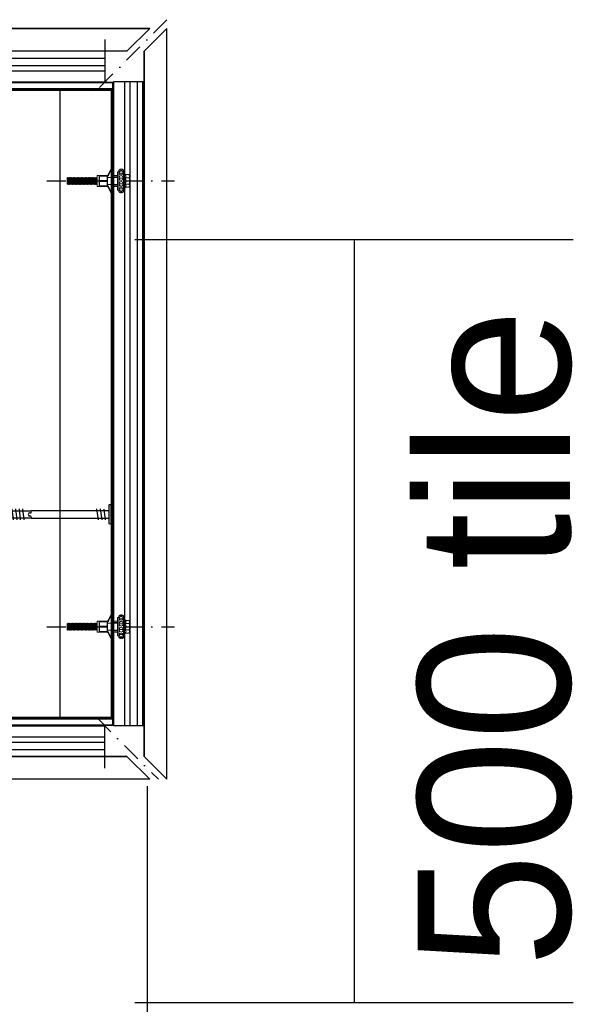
# Model space of a CAD drawing. Header units: millimetres. Extents: x -312551 to 250764, y -35891 to 59426.
# Tile 62 of 256: x -235241 to -234878, y 5709 to 6354. Entities that reach past the tile are written whole.
import ezdxf

# ---------------------------------------------------------------- set-up
doc = ezdxf.new("R2010")
doc.units = ezdxf.units.MM
doc.header["$LTSCALE"] = 2.5
doc.linetypes.add('DASHDOT', pattern=[1, 0.5, -0.25, 0, -0.25])
doc.linetypes.add('HIDDEN', pattern=[0.375, 0.25, -0.125])
doc.layers.add('A419100ND1', color=7, linetype='Continuous')
doc.layers.add('Rails', color=1, linetype='Continuous')
doc.linetypes.add('BATTING', pattern='A,0.0001,-0.1,[134,ltypeshp.shx,S=0.1,R=0,X=-0.1,Y=0],-0.2,[134,ltypeshp.shx,S=0.1,R=180,X=0.1,Y=0],-0.1', length=0.4001)

# ---------------------------------------------------------------- blocks, each defined once
blk = doc.blocks.new('KP Tile fastener')
at = {"layer": 'Rails', "color": 7, "linetype": 'Continuous', "lineweight": 0}
for p, q in [((-3.59, 7.37), (-3.87, 7.02)), ((-3.87, 0), (-3.87, 7.02)), ((-3.5, 7.37), (-3.73, 7.02)), ((-3.73, 7.02), (-1.04, 7.02)), ((-3.24, 7.64), (-3.59, 7.37)), ((-3.18, 7.63), (-3.5, 7.37)), ((-2.9, 6.49), (-3.34, 6.17)), ((-2.83, 7.81), (-3.24, 7.64)), ((-2.8, 7.8), (-3.18, 7.63)), ((-2.39, 6.6), (-2.9, 6.49)), ((-2.39, 7.87), (-2.83, 7.81)), ((-2.39, 7.86), (-2.8, 7.8)), ((-1.94, 7.82), (-2.39, 7.87)), ((-1.97, 7.8), (-2.39, 7.86)), ((-1.87, 6.49), (-2.39, 6.6)), ((-1.59, 7.63), (-1.97, 7.8)), ((-1.53, 7.65), (-1.94, 7.82)), ((-1.43, 6.17), (-1.87, 6.49)), ((-1.27, 7.37), (-1.59, 7.63)), ((-1.18, 7.38), (-1.53, 7.65)), ((-1.04, 7.02), (-1.27, 7.37)), ((-0.9, 7.02), (-1.18, 7.38)), ((-0.9, 0), (-0.9, 7.02)), ((2.63, 3.85), (2.63, 8.3)), ((3.13, 3.04), (3.13, 8.33)), ((5.95, 3.6), (3.61, 8.44)), ((6.37, 3.87), (4.05, 8.63)), ((-7.87, 3.5), (-7.92, 3.12)), ((-7.92, 0), (-7.92, 3.12)), ((-7.92, 3.12), (-7.87, 2.73)), ((-7.9, 0.43), (-7.92, 0)), ((-7.9, 0.43), (-7.92, 0)), ((-7.9, -0.43), (-7.92, 0)), ((-7.9, -0.43), (-7.92, 0)), ((-7.84, 0.86), (-7.9, 0.43)), ((-7.71, 3.86), (-7.87, 3.5)), ((-7.87, 2.73), (-7.71, 2.38)), ((-7.75, 1.28), (-7.84, 0.86)), ((-7.62, 1.69), (-7.75, 1.28)), ((-7.47, 4.16), (-7.71, 3.86)), ((-7.71, 2.38), (-7.47, 2.08)), ((-7.47, 2.08), (-7.62, 1.69)), ((-7.47, 4.16), (-5.19, 4.16)), ((-7.47, 2.08), (-5.19, 2.08)), ((-5.53, 3.49), (-5.58, 3.12)), ((-5.58, 3.12), (-5.53, 2.74)), ((-5.56, 0.42), (-5.58, 0)), ((-5.56, 0.42), (-5.58, 0)), ((-5.56, -0.42), (-5.58, 0)), ((-5.56, -0.42), (-5.58, 0)), ((-5.52, 0.85), (-5.56, 0.42)), ((-5.4, 3.85), (-5.53, 3.49)), ((-5.53, 2.74), (-5.4, 2.39)), ((-5.44, 1.28), (-5.52, 0.85)), ((-5.33, 1.69), (-5.44, 1.28)), ((-5.19, 4.15), (-5.4, 3.85)), ((-5.4, 2.39), (-5.19, 2.08)), ((-5.2, 2.08), (-5.33, 1.69)), ((-5.19, 4.16), (-4.68, 5.04)), ((-4.68, 0), (-4.68, 5.04)), ((-4.68, 5.04), (-4.05, 5.04)), ((-4.68, 0), (-4.68, -5.04)), ((-4.05, 0), (-4.05, 5.04)), ((-4.05, 2.09), (-3.87, 2.09)), ((-4.05, 0), (-4.05, -5.04)), ((-3.63, 5.7), (-3.73, 5.14)), ((-3.73, 5.14), (-1.04, 5.14)), ((-3.73, 5.14), (-3.63, 4.82)), ((-3.63, 2.53), (-3.73, 1.88)), ((-3.73, 1.88), (-1.04, 1.88)), ((-3.73, 1.88), (-3.63, 1.32)), ((-3.34, 6.17), (-3.63, 5.7)), ((-3.63, 4.82), (-3.34, 4.54)), ((-3.34, 3.07), (-3.63, 2.53)), ((-3.63, 1.32), (-3.34, 0.85)), ((-3.34, 4.54), (-2.39, 4.3)), ((-2.9, 3.44), (-3.34, 3.07)), ((-3.34, 0.85), (-2.9, 0.53)), ((-2.39, 3.57), (-2.9, 3.44)), ((-2.9, 0.53), (-2.39, 0.42)), ((-2.9, 0.53), (-2.39, 0.42)), ((-2.39, 4.3), (-1.43, 4.54)), ((-1.87, 3.44), (-2.39, 3.57)), ((-2.39, 0.42), (-1.87, 0.53)), ((-2.39, 0.42), (-1.87, 0.53)), ((-1.43, 3.07), (-1.87, 3.44)), ((-1.87, 0.53), (-1.43, 0.85)), ((-1.14, 5.7), (-1.43, 6.17)), ((-1.43, 4.54), (-1.14, 4.82)), ((-1.14, 2.53), (-1.43, 3.07)), ((-1.43, 0.85), (-1.14, 1.32)), ((-1.04, 5.14), (-1.14, 5.7)), ((-1.14, 4.82), (-1.04, 5.14)), ((-1.04, 1.88), (-1.14, 2.53)), ((-1.14, 1.32), (-1.04, 1.88)), ((-0.9, 6.03), (0, 6.03)), ((0, 0), (0, 6.03)), ((0, 0), (0, 6.03)), ((0, 3.6), (2.38, 3.6)), ((0, 0), (0, -6.03)), ((0, 0), (0, -6.03)), ((0.43, 2.28), (0.43, 2.79)), ((0.43, 2.79), (2.88, 2.79)), ((0.43, 2.28), (6.6, 2.28)), ((2.63, 2.28), (2.63, -2.28)), ((6.6, 0.36), (6.6, 3.69)), ((6.6, 3.51), (12, 3.51)), ((6.6, 3.33), (12, 3.33)), ((6.6, 3.33), (6.87, 3.2)), ((6.6, 0.36), (12, 0.36)), ((6.6, 0.36), (6.6, -3.69)), ((6.87, 0.36), (6.87, 3.2)), ((6.87, 3.2), (11.73, 3.2)), ((6.95, 3.6), (12, 3.6)), ((11.73, 3.2), (12, 3.33)), ((11.73, 0.36), (11.73, 3.2)), ((12, 0.36), (12, 3.6)), ((12, 3.6), (13.35, 3.6)), ((13.35, 0), (13.35, 3.6)), ((13.35, 2.2), (13.38, 2.25)), ((13.35, 0), (13.35, -3.6)), ((13.38, 2.25), (13.74, -2.25)), ((13.38, 2.25), (13.53, 2.25)), ((13.53, 2.25), (13.89, -2.25)), ((13.53, 2.25), (13.77, 1.84)), ((13.77, 1.84), (13.78, 1.82)), ((13.78, 1.82), (13.8, 1.81)), ((13.8, 1.81), (13.81, 1.81)), ((13.81, 1.81), (13.83, 1.81)), ((13.82, 1.81), (14.17, -1.81)), ((13.83, 1.81), (13.85, 1.82)), ((13.85, 1.82), (13.86, 1.84)), ((13.86, 1.84), (14.1, 2.25)), ((14.1, 2.25), (14.46, -2.25)), ((14.1, 2.25), (14.25, 2.25)), ((14.25, 2.25), (14.61, -2.25)), ((14.25, 2.25), (14.49, 1.84)), ((14.49, 1.84), (14.5, 1.82)), ((14.5, 1.82), (14.52, 1.81)), ((14.52, 1.81), (14.53, 1.81)), ((14.53, 1.81), (14.55, 1.81)), ((14.54, 1.81), (14.89, -1.81)), ((14.55, 1.81), (14.57, 1.82)), ((14.57, 1.82), (14.58, 1.84)), ((14.58, 1.84), (14.82, 2.25)), ((14.82, 2.25), (15.18, -2.25)), ((14.82, 2.25), (14.97, 2.25)), ((14.97, 2.25), (15.33, -2.25)), ((14.97, 2.25), (15.21, 1.84)), ((15.21, 1.84), (15.22, 1.82)), ((15.22, 1.82), (15.24, 1.81)), ((15.24, 1.81), (15.25, 1.81)), ((15.25, 1.81), (15.27, 1.81)), ((15.26, 1.81), (15.61, -1.81)), ((15.27, 1.81), (15.29, 1.82)), ((15.29, 1.82), (15.3, 1.84)), ((15.3, 1.84), (15.54, 2.25)), ((15.54, 2.25), (15.9, -2.25)), ((15.54, 2.25), (15.69, 2.25)), ((15.69, 2.25), (16.05, -2.25)), ((15.69, 2.25), (15.93, 1.84)), ((15.93, 1.84), (15.94, 1.82)), ((15.94, 1.82), (15.96, 1.81)), ((15.96, 1.81), (15.97, 1.81)), ((15.97, 1.81), (15.99, 1.81)), ((15.98, 1.81), (16.33, -1.81)), ((15.99, 1.81), (16.01, 1.82)), ((16.01, 1.82), (16.02, 1.84)), ((16.02, 1.84), (16.26, 2.25)), ((16.26, 2.25), (16.62, -2.25)), ((16.26, 2.25), (16.41, 2.25)), ((16.41, 2.25), (16.77, -2.25)), ((16.41, 2.25), (16.65, 1.84)), ((16.65, 1.84), (16.66, 1.82)), ((16.66, 1.82), (16.68, 1.81)), ((16.68, 1.81), (16.69, 1.81)), ((16.69, 1.81), (16.71, 1.81)), ((16.7, 1.81), (17.05, -1.81)), ((16.71, 1.81), (16.73, 1.82)), ((16.73, 1.82), (16.74, 1.84)), ((16.74, 1.84), (16.98, 2.25)), ((16.98, 2.25), (17.34, -2.25)), ((16.98, 2.25), (17.13, 2.25)), ((17.13, 2.25), (17.49, -2.25)), ((17.13, 2.25), (17.37, 1.84)), ((17.37, 1.84), (17.38, 1.82)), ((17.38, 1.82), (17.4, 1.81)), ((17.4, 1.81), (17.41, 1.81)), ((17.41, 1.81), (17.43, 1.81)), ((17.42, 1.81), (17.77, -1.81)), ((17.43, 1.81), (17.45, 1.82)), ((17.45, 1.82), (17.46, 1.84)), ((17.46, 1.84), (17.7, 2.25)), ((17.7, 2.25), (18.06, -2.25)), ((17.7, 2.25), (17.85, 2.25)), ((17.85, 2.25), (18.21, -2.25)), ((17.85, 2.25), (18.09, 1.84)), ((18.09, 1.84), (18.1, 1.82)), ((18.1, 1.82), (18.12, 1.81)), ((18.12, 1.81), (18.13, 1.81)), ((18.13, 1.81), (18.15, 1.81)), ((18.14, 1.81), (18.49, -1.81)), ((18.15, 1.81), (18.17, 1.82)), ((18.17, 1.82), (18.18, 1.84)), ((18.18, 1.84), (18.42, 2.25)), ((18.42, 2.25), (18.78, -2.25)), ((18.42, 2.25), (18.57, 2.25)), ((18.57, 2.25), (18.93, -2.25)), ((18.57, 2.25), (18.81, 1.84)), ((18.81, 1.84), (18.82, 1.82)), ((18.82, 1.82), (18.84, 1.81)), ((18.84, 1.81), (18.85, 1.81)), ((18.85, 1.81), (18.87, 1.81)), ((18.86, 1.81), (19.21, -1.81)), ((18.87, 1.81), (18.89, 1.82)), ((18.89, 1.82), (18.9, 1.84)), ((18.9, 1.84), (19.14, 2.25)), ((19.14, 2.25), (19.5, -2.25)), ((19.14, 2.25), (19.29, 2.25)), ((19.29, 2.25), (19.65, -2.25)), ((19.29, 2.25), (19.53, 1.84)), ((19.53, 1.84), (19.54, 1.82)), ((19.54, 1.82), (19.56, 1.81)), ((19.56, 1.81), (19.57, 1.81)), ((19.57, 1.81), (19.59, 1.81)), ((19.58, 1.81), (19.93, -1.81)), ((19.59, 1.81), (19.61, 1.82)), ((19.61, 1.82), (19.62, 1.84)), ((19.62, 1.84), (19.86, 2.25)), ((19.86, 2.25), (20.22, -2.25)), ((19.86, 2.25), (20.01, 2.25)), ((20.01, 2.25), (20.37, -2.25)), ((20.01, 2.25), (20.25, 1.84)), ((20.25, 1.84), (20.26, 1.82)), ((20.26, 1.82), (20.28, 1.81)), ((20.28, 1.81), (20.29, 1.81)), ((20.29, 1.81), (20.31, 1.81)), ((20.3, 1.81), (20.65, -1.81)), ((20.31, 1.81), (20.33, 1.82)), ((20.33, 1.82), (20.34, 1.84)), ((20.34, 1.84), (20.58, 2.25)), ((20.58, 2.25), (20.94, -2.25)), ((20.58, 2.25), (20.73, 2.25)), ((20.73, 2.25), (21.09, -2.25)), ((20.73, 2.25), (20.97, 1.84)), ((20.97, 1.84), (20.98, 1.82)), ((20.98, 1.82), (21, 1.81)), ((21, 1.81), (21.01, 1.81)), ((21.01, 1.81), (21.03, 1.81)), ((21.02, 1.81), (21.37, -1.81)), ((21.03, 1.81), (21.05, 1.82)), ((21.05, 1.82), (21.06, 1.84)), ((21.06, 1.84), (21.3, 2.25)), ((21.3, 2.25), (21.66, -2.25)), ((21.3, 2.25), (21.45, 2.25)), ((21.45, 2.25), (21.81, -2.25)), ((21.45, 2.25), (21.69, 1.84)), ((21.69, 1.84), (21.7, 1.82)), ((21.7, 1.82), (21.72, 1.81)), ((21.72, 1.81), (21.73, 1.81)), ((21.73, 1.81), (21.75, 1.81)), ((21.74, 1.81), (22.09, -1.81)), ((21.75, 1.81), (21.77, 1.82)), ((21.77, 1.82), (21.78, 1.84)), ((21.78, 1.84), (22.02, 2.25)), ((22.02, 2.25), (22.38, -2.25)), ((22.02, 2.25), (22.17, 2.25)), ((22.17, 2.25), (22.53, -2.25)), ((22.17, 2.25), (22.41, 1.84)), ((22.41, 1.84), (22.42, 1.82)), ((22.42, 1.82), (22.44, 1.81)), ((22.44, 1.81), (22.45, 1.81)), ((22.45, 1.81), (22.47, 1.81)), ((22.46, 1.81), (22.81, -1.81)), ((22.47, 1.81), (22.49, 1.82)), ((22.49, 1.82), (22.5, 1.84)), ((22.5, 1.84), (22.74, 2.25)), ((22.74, 2.25), (23.1, -2.25)), ((22.74, 2.25), (22.89, 2.25)), ((22.89, 2.25), (23.25, -2.25)), ((22.89, 2.25), (23.13, 1.84)), ((23.13, 1.84), (23.14, 1.82)), ((23.14, 1.82), (23.16, 1.81)), ((23.16, 1.81), (23.17, 1.81)), ((23.17, 1.81), (23.19, 1.81)), ((23.18, 1.81), (23.53, -1.81)), ((23.19, 1.81), (23.21, 1.82)), ((23.21, 1.82), (23.22, 1.84)), ((23.22, 1.84), (23.46, 2.25)), ((23.46, 2.25), (23.82, -2.25)), ((23.46, 2.25), (23.61, 2.25)), ((23.61, 2.25), (23.97, -2.25)), ((23.61, 2.25), (23.85, 1.84)), ((23.85, 1.84), (23.86, 1.82)), ((23.86, 1.82), (23.88, 1.81)), ((23.88, 1.81), (23.89, 1.81)), ((23.89, 1.81), (23.91, 1.81)), ((23.9, 1.81), (24.25, -1.81)), ((23.91, 1.81), (23.93, 1.82)), ((23.93, 1.82), (23.94, 1.84)), ((23.94, 1.84), (24.18, 2.25)), ((24.18, 2.25), (24.54, -2.25)), ((24.18, 2.25), (24.33, 2.25)), ((24.33, 2.25), (24.69, -2.25)), ((24.33, 2.25), (24.57, 1.84)), ((24.57, 1.84), (24.58, 1.82)), ((24.58, 1.82), (24.6, 1.81)), ((24.6, 1.81), (24.61, 1.81)), ((24.61, 1.81), (24.63, 1.81)), ((24.62, 1.81), (24.97, -1.81)), ((24.63, 1.81), (24.65, 1.82)), ((24.65, 1.82), (24.66, 1.84)), ((24.66, 1.84), (24.9, 2.25)), ((24.9, 2.25), (25.26, -2.25)), ((24.9, 2.25), (25.05, 2.25)), ((25.05, 2.25), (25.41, -2.25)), ((25.05, 2.25), (25.29, 1.84)), ((25.29, 1.84), (25.3, 1.82)), ((25.3, 1.82), (25.32, 1.81)), ((25.32, 1.81), (25.33, 1.81)), ((25.33, 1.81), (25.35, 1.81)), ((25.34, 1.81), (25.69, -1.81)), ((25.35, 1.81), (25.37, 1.82)), ((25.37, 1.82), (25.38, 1.84)), ((25.38, 1.84), (25.62, 2.25)), ((25.62, 2.25), (25.98, -2.25)), ((25.62, 2.25), (25.77, 2.25)), ((25.77, 2.25), (26.13, -2.25)), ((25.77, 2.25), (26.01, 1.84)), ((26.01, 1.84), (26.02, 1.82)), ((26.02, 1.82), (26.04, 1.81)), ((26.04, 1.81), (26.05, 1.81)), ((26.05, 1.81), (26.07, 1.81)), ((26.06, 1.81), (26.41, -1.81)), ((26.07, 1.81), (26.09, 1.82)), ((26.09, 1.82), (26.1, 1.84)), ((26.1, 1.84), (26.34, 2.25)), ((26.34, 2.25), (26.7, -2.25)), ((26.34, 2.25), (26.49, 2.25)), ((26.49, 2.25), (26.85, -2.25)), ((26.49, 2.25), (26.73, 1.84)), ((26.73, 1.84), (26.74, 1.82)), ((26.74, 1.82), (26.76, 1.81)), ((26.76, 1.81), (26.77, 1.81)), ((26.77, 1.81), (26.79, 1.81)), ((26.78, 1.81), (27.13, -1.81)), ((26.79, 1.81), (26.81, 1.82)), ((26.81, 1.82), (26.82, 1.84)), ((26.82, 1.84), (27.06, 2.25)), ((27.06, 2.25), (27.42, -2.25)), ((27.06, 2.25), (27.21, 2.25)), ((27.21, 2.25), (27.57, -2.25)), ((27.21, 2.25), (27.45, 1.84)), ((27.45, 1.84), (27.46, 1.82)), ((27.46, 1.82), (27.48, 1.81)), ((27.48, 1.81), (27.49, 1.81)), ((27.49, 1.81), (27.51, 1.81)), ((27.5, 1.81), (27.85, -1.81)), ((27.51, 1.81), (27.53, 1.82)), ((27.53, 1.82), (27.54, 1.84)), ((27.54, 1.84), (27.78, 2.25)), ((27.78, 2.25), (28.14, -2.25)), ((27.78, 2.25), (27.93, 2.25)), ((27.93, 2.25), (28.29, -2.25)), ((27.93, 2.25), (28.17, 1.84)), ((28.17, 1.84), (28.18, 1.82)), ((28.18, 1.82), (28.2, 1.81)), ((28.2, 1.81), (28.21, 1.81)), ((28.21, 1.81), (28.23, 1.81)), ((28.22, 1.81), (28.57, -1.81)), ((28.23, 1.81), (28.25, 1.82)), ((28.25, 1.82), (28.26, 1.84)), ((28.26, 1.84), (28.5, 2.25)), ((28.5, 2.25), (28.86, -2.25)), ((28.5, 2.25), (28.65, 2.25)), ((28.65, 2.25), (29.01, -2.25)), ((28.65, 2.25), (28.89, 1.84)), ((28.89, 1.84), (28.9, 1.82)), ((28.9, 1.82), (28.92, 1.81)), ((28.92, 1.81), (28.93, 1.81)), ((28.93, 1.81), (28.95, 1.81)), ((28.94, 1.81), (29.29, -1.81)), ((28.95, 1.81), (28.97, 1.82)), ((28.97, 1.82), (28.98, 1.84)), ((28.98, 1.84), (29.22, 2.25)), ((29.22, 2.25), (29.58, -2.25)), ((29.22, 2.25), (29.37, 2.25)), ((29.37, 2.25), (29.73, -2.25)), ((29.37, 2.25), (29.61, 1.84)), ((29.61, 1.84), (29.62, 1.82)), ((29.62, 1.82), (29.64, 1.81)), ((29.64, 1.81), (29.65, 1.81)), ((29.65, 1.81), (29.67, 1.81)), ((29.66, 1.81), (30.01, -1.81)), ((29.67, 1.81), (29.69, 1.82)), ((29.69, 1.82), (29.7, 1.84)), ((29.7, 1.84), (29.94, 2.25)), ((29.94, 2.25), (30.09, 2.25)), ((29.94, 2.25), (30.3, -2.25)), ((30.09, 2.25), (30.33, 1.84)), ((30.09, 2.25), (30.45, -2.25)), ((30.33, 1.84), (30.34, 1.82)), ((30.34, 1.82), (30.36, 1.81)), ((30.36, 1.81), (30.37, 1.81)), ((30.37, 1.81), (30.39, 1.81)), ((30.38, 1.81), (30.73, -1.81)), ((30.39, 1.81), (30.41, 1.82)), ((30.41, 1.82), (30.42, 1.84)), ((30.42, 1.84), (30.66, 2.25)), ((30.66, 2.25), (30.81, 2.25)), ((30.66, 2.25), (31.02, -2.25)), ((30.81, 2.25), (31.05, 1.84)), ((30.81, 2.25), (31.17, -2.25)), ((31.05, 1.84), (31.06, 1.82)), ((31.06, 1.82), (31.08, 1.81)), ((31.08, 1.81), (31.09, 1.81)), ((31.09, 1.81), (31.11, 1.81)), ((31.1, 1.81), (31.45, -1.81)), ((31.11, 1.81), (31.13, 1.82)), ((31.13, 1.82), (31.14, 1.84)), ((31.14, 1.84), (31.38, 2.25)), ((31.38, 2.25), (31.53, 2.25)), ((31.38, 2.25), (31.74, -2.25)), ((31.53, 2.25), (31.77, 1.84)), ((31.53, 2.25), (31.89, -2.25)), ((31.77, 1.84), (31.78, 1.82)), ((31.78, 1.82), (31.8, 1.81)), ((31.8, 1.81), (31.81, 1.81)), ((31.81, 1.81), (31.83, 1.81)), ((31.82, 1.81), (32.17, -1.81)), ((31.83, 1.81), (31.85, 1.82)), ((31.85, 1.82), (31.86, 1.84)), ((31.86, 1.84), (32.1, 2.25)), ((32.1, 2.25), (32.25, 2.25)), ((32.1, 2.25), (32.46, -2.25)), ((32.25, 2.25), (32.49, 1.84)), ((32.25, 2.25), (32.61, -2.25)), ((32.49, 1.84), (32.5, 1.82)), ((32.5, 1.82), (32.52, 1.81)), ((32.52, 1.81), (32.53, 1.81)), ((32.53, 1.81), (32.55, 1.81)), ((32.54, 1.81), (32.89, -1.81)), ((32.55, 1.81), (32.57, 1.82)), ((32.57, 1.82), (32.58, 1.84)), ((32.58, 1.84), (32.82, 2.25)), ((32.82, 2.25), (32.97, 2.25)), ((32.82, 2.25), (33.1, -1.25)), ((32.97, 2.25), (33.1, 2.02)), ((32.97, 2.25), (33.1, 0.61)), ((33.1, -2.11), (33.1, 2.02)), ((-7.92, 0), (-7.92, -3.12)), ((-7.92, -3.12), (-7.87, -2.73)), ((-7.87, -3.5), (-7.92, -3.12)), ((-7.84, -0.86), (-7.9, -0.43)), ((-7.84, -0.86), (-7.9, -0.43)), ((-7.87, -2.73), (-7.71, -2.38)), ((-7.71, -3.86), (-7.87, -3.5)), ((-7.75, -1.28), (-7.84, -0.86)), ((-7.62, -1.69), (-7.75, -1.28)), ((-7.71, -2.38), (-7.47, -2.08)), ((-7.47, -4.16), (-7.71, -3.86)), ((-7.47, -2.08), (-7.62, -1.69)), ((-7.47, -2.08), (-5.19, -2.08)), ((-7.47, -4.16), (-5.19, -4.16)), ((-5.58, -3.12), (-5.53, -2.74)), ((-5.53, -3.49), (-5.58, -3.12)), ((-5.52, -0.85), (-5.56, -0.42)), ((-5.52, -0.85), (-5.56, -0.42)), ((-5.53, -2.74), (-5.4, -2.39)), ((-5.4, -3.85), (-5.53, -3.49)), ((-5.44, -1.28), (-5.52, -0.85)), ((-5.33, -1.69), (-5.44, -1.28)), ((-5.4, -2.39), (-5.19, -2.08)), ((-5.19, -4.15), (-5.4, -3.85)), ((-5.2, -2.08), (-5.33, -1.69)), ((-5.19, -4.16), (-4.68, -5.04)), ((-4.68, -5.04), (-4.05, -5.04)), ((-4.05, -2.09), (-3.87, -2.09)), ((-3.87, 0), (-3.87, -7.02)), ((-3.73, -1.88), (-3.63, -1.32)), ((-3.63, -2.53), (-3.73, -1.88)), ((-3.73, -1.88), (-1.04, -1.88)), ((-3.73, -5.14), (-3.63, -4.82)), ((-3.63, -5.7), (-3.73, -5.14)), ((-3.73, -5.14), (-1.04, -5.14)), ((-3.63, -1.32), (-3.34, -0.85)), ((-3.34, -3.07), (-3.63, -2.53)), ((-3.63, -4.82), (-3.34, -4.54)), ((-3.34, -6.17), (-3.63, -5.7)), ((-3.34, -0.85), (-2.9, -0.53)), ((-3.34, -0.85), (-2.9, -0.53)), ((-2.9, -3.44), (-3.34, -3.07)), ((-3.34, -4.54), (-2.39, -4.3)), ((-2.9, -6.49), (-3.34, -6.17)), ((-2.9, -0.53), (-2.39, -0.42)), ((-2.9, -0.53), (-2.39, -0.42)), ((-2.39, -3.57), (-2.9, -3.44)), ((-2.39, -0.42), (-1.87, -0.53)), ((-2.39, -0.42), (-1.87, -0.53)), ((-1.87, -3.44), (-2.39, -3.57)), ((-2.39, -4.3), (-1.43, -4.54)), ((-1.87, -0.53), (-1.43, -0.85)), ((-1.87, -0.53), (-1.43, -0.85)), ((-1.43, -3.07), (-1.87, -3.44)), ((-1.43, -6.17), (-1.87, -6.49)), ((-1.43, -0.85), (-1.14, -1.32)), ((-1.14, -2.53), (-1.43, -3.07)), ((-1.43, -4.54), (-1.14, -4.82)), ((-1.14, -5.7), (-1.43, -6.17)), ((-1.14, -1.32), (-1.04, -1.88)), ((-1.04, -1.88), (-1.14, -2.53)), ((-1.14, -4.82), (-1.04, -5.14)), ((-1.04, -5.14), (-1.14, -5.7)), ((-0.9, 0), (-0.9, -7.02)), ((-0.9, -6.03), (0, -6.03)), ((0, -3.6), (2.38, -3.6)), ((0.43, -2.28), (0.43, -2.79)), ((0.43, -2.28), (6.6, -2.28)), ((0.43, -2.79), (2.88, -2.79)), ((2.63, -3.85), (2.63, -8.3)), ((3.13, -3.04), (3.13, -8.33)), ((5.95, -3.6), (3.61, -8.44)), ((6.37, -3.87), (4.05, -8.63)), ((6.6, -0.36), (12, -0.36)), ((6.6, -3.33), (6.87, -3.2)), ((6.6, -3.33), (12, -3.33)), ((6.6, -3.51), (12, -3.51)), ((6.87, -0.36), (6.87, -3.2)), ((6.87, -3.2), (11.73, -3.2)), ((6.95, -3.6), (12, -3.6)), ((11.73, -0.36), (11.73, -3.2)), ((11.73, -3.2), (12, -3.33)), ((12, -0.36), (12, -3.6)), ((12, -3.6), (13.35, -3.6)), ((13.35, -0.78), (13.45, -1.81)), ((13.35, -1.94), (13.41, -1.84)), ((13.42, -1.82), (13.41, -1.84)), ((13.44, -1.81), (13.42, -1.82)), ((13.45, -1.81), (13.44, -1.81)), ((13.47, -1.81), (13.45, -1.81)), ((13.49, -1.82), (13.47, -1.81)), ((13.5, -1.84), (13.49, -1.82)), ((13.5, -1.84), (13.74, -2.25)), ((13.74, -2.25), (13.89, -2.25)), ((13.89, -2.25), (14.13, -1.84)), ((14.14, -1.82), (14.13, -1.84)), ((14.16, -1.81), (14.14, -1.82)), ((14.17, -1.81), (14.16, -1.81)), ((14.19, -1.81), (14.17, -1.81)), ((14.21, -1.82), (14.19, -1.81)), ((14.22, -1.84), (14.21, -1.82)), ((14.22, -1.84), (14.46, -2.25)), ((14.46, -2.25), (14.61, -2.25)), ((14.61, -2.25), (14.85, -1.84)), ((14.86, -1.82), (14.85, -1.84)), ((14.88, -1.81), (14.86, -1.82)), ((14.89, -1.81), (14.88, -1.81)), ((14.91, -1.81), (14.89, -1.81)), ((14.93, -1.82), (14.91, -1.81)), ((14.94, -1.84), (14.93, -1.82)), ((14.94, -1.84), (15.18, -2.25)), ((15.18, -2.25), (15.33, -2.25)), ((15.33, -2.25), (15.57, -1.84)), ((15.58, -1.82), (15.57, -1.84)), ((15.6, -1.81), (15.58, -1.82)), ((15.61, -1.81), (15.6, -1.81)), ((15.63, -1.81), (15.61, -1.81)), ((15.65, -1.82), (15.63, -1.81)), ((15.66, -1.84), (15.65, -1.82)), ((15.66, -1.84), (15.9, -2.25)), ((15.9, -2.25), (16.05, -2.25)), ((16.05, -2.25), (16.29, -1.84)), ((16.3, -1.82), (16.29, -1.84)), ((16.32, -1.81), (16.3, -1.82)), ((16.33, -1.81), (16.32, -1.81)), ((16.35, -1.81), (16.33, -1.81)), ((16.37, -1.82), (16.35, -1.81)), ((16.38, -1.84), (16.37, -1.82)), ((16.38, -1.84), (16.62, -2.25)), ((16.62, -2.25), (16.77, -2.25)), ((16.77, -2.25), (17.01, -1.84)), ((17.02, -1.82), (17.01, -1.84)), ((17.04, -1.81), (17.02, -1.82)), ((17.05, -1.81), (17.04, -1.81)), ((17.07, -1.81), (17.05, -1.81)), ((17.09, -1.82), (17.07, -1.81)), ((17.1, -1.84), (17.09, -1.82)), ((17.1, -1.84), (17.34, -2.25)), ((17.34, -2.25), (17.49, -2.25)), ((17.49, -2.25), (17.73, -1.84)), ((17.74, -1.82), (17.73, -1.84)), ((17.76, -1.81), (17.74, -1.82)), ((17.77, -1.81), (17.76, -1.81)), ((17.79, -1.81), (17.77, -1.81)), ((17.81, -1.82), (17.79, -1.81)), ((17.82, -1.84), (17.81, -1.82)), ((17.82, -1.84), (18.06, -2.25)), ((18.06, -2.25), (18.21, -2.25)), ((18.21, -2.25), (18.45, -1.84)), ((18.46, -1.82), (18.45, -1.84)), ((18.48, -1.81), (18.46, -1.82)), ((18.49, -1.81), (18.48, -1.81)), ((18.51, -1.81), (18.49, -1.81)), ((18.53, -1.82), (18.51, -1.81)), ((18.54, -1.84), (18.53, -1.82)), ((18.54, -1.84), (18.78, -2.25)), ((18.78, -2.25), (18.93, -2.25)), ((18.93, -2.25), (19.17, -1.84)), ((19.18, -1.82), (19.17, -1.84)), ((19.2, -1.81), (19.18, -1.82)), ((19.21, -1.81), (19.2, -1.81)), ((19.23, -1.81), (19.21, -1.81)), ((19.25, -1.82), (19.23, -1.81)), ((19.26, -1.84), (19.25, -1.82)), ((19.26, -1.84), (19.5, -2.25)), ((19.5, -2.25), (19.65, -2.25)), ((19.65, -2.25), (19.89, -1.84)), ((19.9, -1.82), (19.89, -1.84)), ((19.92, -1.81), (19.9, -1.82)), ((19.93, -1.81), (19.92, -1.81)), ((19.95, -1.81), (19.93, -1.81)), ((19.97, -1.82), (19.95, -1.81)), ((19.98, -1.84), (19.97, -1.82)), ((19.98, -1.84), (20.22, -2.25)), ((20.22, -2.25), (20.37, -2.25)), ((20.37, -2.25), (20.61, -1.84)), ((20.62, -1.82), (20.61, -1.84)), ((20.64, -1.81), (20.62, -1.82)), ((20.65, -1.81), (20.64, -1.81)), ((20.67, -1.81), (20.65, -1.81)), ((20.69, -1.82), (20.67, -1.81)), ((20.7, -1.84), (20.69, -1.82)), ((20.7, -1.84), (20.94, -2.25)), ((20.94, -2.25), (21.09, -2.25)), ((21.09, -2.25), (21.33, -1.84)), ((21.34, -1.82), (21.33, -1.84)), ((21.36, -1.81), (21.34, -1.82)), ((21.37, -1.81), (21.36, -1.81)), ((21.39, -1.81), (21.37, -1.81)), ((21.41, -1.82), (21.39, -1.81)), ((21.42, -1.84), (21.41, -1.82)), ((21.42, -1.84), (21.66, -2.25)), ((21.66, -2.25), (21.81, -2.25)), ((21.81, -2.25), (22.05, -1.84)), ((22.06, -1.82), (22.05, -1.84)), ((22.08, -1.81), (22.06, -1.82)), ((22.09, -1.81), (22.08, -1.81)), ((22.11, -1.81), (22.09, -1.81)), ((22.13, -1.82), (22.11, -1.81)), ((22.14, -1.84), (22.13, -1.82)), ((22.14, -1.84), (22.38, -2.25)), ((22.38, -2.25), (22.53, -2.25)), ((22.53, -2.25), (22.77, -1.84)), ((22.78, -1.82), (22.77, -1.84)), ((22.8, -1.81), (22.78, -1.82)), ((22.81, -1.81), (22.8, -1.81)), ((22.83, -1.81), (22.81, -1.81)), ((22.85, -1.82), (22.83, -1.81)), ((22.86, -1.84), (22.85, -1.82)), ((22.86, -1.84), (23.1, -2.25)), ((23.1, -2.25), (23.25, -2.25)), ((23.25, -2.25), (23.49, -1.84)), ((23.5, -1.82), (23.49, -1.84)), ((23.52, -1.81), (23.5, -1.82)), ((23.53, -1.81), (23.52, -1.81)), ((23.55, -1.81), (23.53, -1.81)), ((23.57, -1.82), (23.55, -1.81)), ((23.58, -1.84), (23.57, -1.82)), ((23.58, -1.84), (23.82, -2.25)), ((23.82, -2.25), (23.97, -2.25)), ((23.97, -2.25), (24.21, -1.84)), ((24.22, -1.82), (24.21, -1.84)), ((24.24, -1.81), (24.22, -1.82)), ((24.25, -1.81), (24.24, -1.81)), ((24.27, -1.81), (24.25, -1.81)), ((24.29, -1.82), (24.27, -1.81)), ((24.3, -1.84), (24.29, -1.82)), ((24.3, -1.84), (24.54, -2.25)), ((24.54, -2.25), (24.69, -2.25)), ((24.69, -2.25), (24.93, -1.84)), ((24.94, -1.82), (24.93, -1.84)), ((24.96, -1.81), (24.94, -1.82)), ((24.97, -1.81), (24.96, -1.81)), ((24.99, -1.81), (24.97, -1.81)), ((25.01, -1.82), (24.99, -1.81)), ((25.02, -1.84), (25.01, -1.82)), ((25.02, -1.84), (25.26, -2.25)), ((25.26, -2.25), (25.41, -2.25)), ((25.41, -2.25), (25.65, -1.84)), ((25.66, -1.82), (25.65, -1.84)), ((25.68, -1.81), (25.66, -1.82)), ((25.69, -1.81), (25.68, -1.81)), ((25.71, -1.81), (25.69, -1.81)), ((25.73, -1.82), (25.71, -1.81)), ((25.74, -1.84), (25.73, -1.82)), ((25.74, -1.84), (25.98, -2.25)), ((25.98, -2.25), (26.13, -2.25)), ((26.13, -2.25), (26.37, -1.84)), ((26.38, -1.82), (26.37, -1.84)), ((26.4, -1.81), (26.38, -1.82)), ((26.41, -1.81), (26.4, -1.81)), ((26.43, -1.81), (26.41, -1.81)), ((26.45, -1.82), (26.43, -1.81)), ((26.46, -1.84), (26.45, -1.82)), ((26.46, -1.84), (26.7, -2.25)), ((26.7, -2.25), (26.85, -2.25)), ((26.85, -2.25), (27.09, -1.84)), ((27.1, -1.82), (27.09, -1.84)), ((27.12, -1.81), (27.1, -1.82)), ((27.13, -1.81), (27.12, -1.81)), ((27.15, -1.81), (27.13, -1.81)), ((27.17, -1.82), (27.15, -1.81)), ((27.18, -1.84), (27.17, -1.82)), ((27.18, -1.84), (27.42, -2.25)), ((27.42, -2.25), (27.57, -2.25)), ((27.57, -2.25), (27.81, -1.84)), ((27.82, -1.82), (27.81, -1.84)), ((27.84, -1.81), (27.82, -1.82)), ((27.85, -1.81), (27.84, -1.81)), ((27.87, -1.81), (27.85, -1.81)), ((27.89, -1.82), (27.87, -1.81)), ((27.9, -1.84), (27.89, -1.82)), ((27.9, -1.84), (28.14, -2.25)), ((28.14, -2.25), (28.29, -2.25)), ((28.29, -2.25), (28.53, -1.84)), ((28.54, -1.82), (28.53, -1.84)), ((28.56, -1.81), (28.54, -1.82)), ((28.57, -1.81), (28.56, -1.81)), ((28.59, -1.81), (28.57, -1.81)), ((28.61, -1.82), (28.59, -1.81)), ((28.62, -1.84), (28.61, -1.82)), ((28.62, -1.84), (28.86, -2.25)), ((28.86, -2.25), (29.01, -2.25)), ((29.01, -2.25), (29.25, -1.84)), ((29.26, -1.82), (29.25, -1.84)), ((29.28, -1.81), (29.26, -1.82)), ((29.29, -1.81), (29.28, -1.81)), ((29.31, -1.81), (29.29, -1.81)), ((29.33, -1.82), (29.31, -1.81)), ((29.34, -1.84), (29.33, -1.82)), ((29.34, -1.84), (29.58, -2.25)), ((29.58, -2.25), (29.73, -2.25)), ((29.73, -2.25), (29.97, -1.84)), ((29.98, -1.82), (29.97, -1.84)), ((30, -1.81), (29.98, -1.82)), ((30.01, -1.81), (30, -1.81)), ((30.03, -1.81), (30.01, -1.81)), ((30.05, -1.82), (30.03, -1.81)), ((30.06, -1.84), (30.05, -1.82)), ((30.06, -1.84), (30.3, -2.25)), ((30.3, -2.25), (30.45, -2.25)), ((30.45, -2.25), (30.69, -1.84)), ((30.7, -1.82), (30.69, -1.84)), ((30.72, -1.81), (30.7, -1.82)), ((30.73, -1.81), (30.72, -1.81)), ((30.75, -1.81), (30.73, -1.81)), ((30.77, -1.82), (30.75, -1.81)), ((30.78, -1.84), (30.77, -1.82)), ((30.78, -1.84), (31.02, -2.25)), ((31.02, -2.25), (31.17, -2.25)), ((31.17, -2.25), (31.41, -1.84)), ((31.42, -1.82), (31.41, -1.84)), ((31.44, -1.81), (31.42, -1.82)), ((31.45, -1.81), (31.44, -1.81)), ((31.47, -1.81), (31.45, -1.81)), ((31.49, -1.82), (31.47, -1.81)), ((31.5, -1.84), (31.49, -1.82)), ((31.5, -1.84), (31.74, -2.25)), ((31.74, -2.25), (31.89, -2.25)), ((31.89, -2.25), (32.13, -1.84)), ((32.14, -1.82), (32.13, -1.84)), ((32.16, -1.81), (32.14, -1.82)), ((32.17, -1.81), (32.16, -1.81)), ((32.19, -1.81), (32.17, -1.81)), ((32.21, -1.82), (32.19, -1.81)), ((32.22, -1.84), (32.21, -1.82)), ((32.22, -1.84), (32.46, -2.25)), ((32.46, -2.25), (32.61, -2.25)), ((32.61, -2.25), (32.85, -1.84)), ((32.86, -1.82), (32.85, -1.84)), ((32.88, -1.81), (32.86, -1.82)), ((32.89, -1.81), (32.88, -1.81)), ((32.91, -1.81), (32.89, -1.81)), ((32.93, -1.82), (32.91, -1.81)), ((32.94, -1.84), (32.93, -1.82)), ((32.94, -1.84), (33.1, -2.11)), ((-3.59, -7.37), (-3.87, -7.02)), ((-3.5, -7.37), (-3.73, -7.02)), ((-3.73, -7.02), (-1.04, -7.02)), ((-3.24, -7.64), (-3.59, -7.37)), ((-3.18, -7.63), (-3.5, -7.37)), ((-2.83, -7.81), (-3.24, -7.64)), ((-2.8, -7.8), (-3.18, -7.63)), ((-2.39, -6.6), (-2.9, -6.49)), ((-2.39, -7.87), (-2.83, -7.81)), ((-2.39, -7.86), (-2.8, -7.8)), ((-1.87, -6.49), (-2.39, -6.6)), ((-1.97, -7.8), (-2.39, -7.86)), ((-1.94, -7.82), (-2.39, -7.87)), ((-1.59, -7.63), (-1.97, -7.8)), ((-1.53, -7.65), (-1.94, -7.82)), ((-1.27, -7.37), (-1.59, -7.63)), ((-1.18, -7.38), (-1.53, -7.65)), ((-1.04, -7.02), (-1.27, -7.37)), ((-0.9, -7.02), (-1.18, -7.38))]:
    blk.add_line(p, q, dxfattribs=at)
for centre, radius, start, end in [((3.38, 8.3), 0.75, 26.00893, 180), ((3.38, 8.33), 0.25, 25.83752, 180), ((2.38, 3.85), 0.25, 270, 360), ((6.96, 4.37), 1.27, 217.17204, 253.60745), ((6.95, 4.35), 0.75, 219.9145, 270), ((2.38, -3.85), 0.25, 0, 90), ((2.88, -3.04), 0.25, 360, 90), ((6.96, -4.37), 1.27, 106.39255, 142.82796), ((6.95, -4.35), 0.75, 90, 140.0855), ((3.38, -8.3), 0.75, 180, 333.99107), ((3.38, -8.33), 0.25, 180, 334.16248)]:
    blk.add_arc(centre, radius, start, end, dxfattribs=at)
blk = doc.blocks.new('Cladding STD fixing flat head')
at = {"color": 7}
for p, q in [((-2.79, 52.5), (-1.27, 52.5)), ((-1.27, 52.5), (-0.95, 53.51)), ((0.93, 53.51), (1.1, 52.5)), ((1.1, 52.5), (2.62, 52.5)), ((9.5, 0), (-9.5, 0)), ((-9.5, 0), (-9.5, -1.29)), ((9.5, -1.29), (-9.5, -1.29)), ((9.5, -1.29), (9.5, 0))]:
    blk.add_line(p, q, dxfattribs=at)
for points in [[(-2.79, 1.69), (-2.79, 52.5), (-2.45, 53.51), (-2.45, 89.75), (-0.08, 92.28), (2.28, 89.75), (2.28, 53.51), (2.62, 52.5), (2.62, 1.69)], [(-2.45, 90.08), (-0.08, 90.42), (0.08, 92.45)], [(-0.25, 90.42), (-0.76, 88.39), (-0.76, 87.55), (-0.76, 86.87), (-0.76, 86.19), (-0.59, 85.86), (-0.25, 85.52), (0.08, 85.35), (0.42, 85.18), (0.93, 85.18), (1.1, 85.35), (1.27, 85.35), (1.61, 85.69), (1.78, 86.19), (1.94, 86.87), (2.28, 87.89), (2.28, 88.39)], [(-3.47, 80.95), (3.64, 81.8)], [(-3.47, 78.58), (3.64, 79.43)], [(-3.47, 76.22), (3.64, 77.06)], [(-3.47, 73.85), (3.64, 74.69)], [(-3.47, 71.31), (3.64, 72.16)], [(-3.47, 68.95), (3.64, 69.79)], [(-3.47, 66.58), (3.64, 67.42)], [(-3.47, 64.21), (3.64, 65.06)], [(-3.47, 61.84), (3.64, 62.69)], [(-3.47, 59.48), (3.64, 60.32)], [(-3.47, 57.11), (3.64, 57.95)], [(-3.64, 8.46), (3.64, 9.47)], [(-3.64, 5.92), (3.64, 7.1)], [(6.34, 0), (6.34, 1.01), (6.17, 1.52), (6, 1.69), (-5.83, 1.69), (-6, 1.69), (-6, 1.52), (-6.17, 1.01), (-6.34, 0), (6.34, 0), (6.34, 0)], [(-3.64, 3.72), (3.47, 4.73)]]:
    blk.add_lwpolyline(points, dxfattribs=at)
at = {"layer": 'A419100ND1'}
blk.add_arc((-0.01, 53.6), 0.949, 355.63502, 185.68123, dxfattribs=at)

msp = doc.modelspace()

# ---------------------------------------------------------------- linework, layer by layer
at = {"color": 8}
for p, q in [((-235155.82, 6347.97), (-235747.82, 6347.97)), ((-235170.82, 6332.97), (-235155.82, 6347.97)), ((-235159.51, 6332.97), (-235144.51, 6347.97)), ((-235144.51, 5855.97), (-235144.51, 6347.97)), ((-235170.82, 6332.97), (-235747.82, 6332.97)), ((-235159.51, 5870.97), (-235159.51, 6332.97)), ((-234878.03, 6209.47), (-235165.51, 6209.47)), ((-235021.77, 6209.47), (-235021.77, 5709.47)), ((-235170.83, 5870.97), (-235747.83, 5870.97)), ((-235170.83, 5870.97), (-235155.83, 5855.97)), ((-235159.51, 5870.97), (-235144.51, 5855.97)), ((-235155.83, 5855.97), (-235747.83, 5855.97)), ((-235157.51, 5851.43), (-235157.51, 5567.95)), ((-234878.03, 5709.47), (-235165.51, 5709.47))]:
    msp.add_line(p, q, dxfattribs=at)
at = {"color": 8, "linetype": 'DASHDOT', "ltscale": 10}
for p, q in [((-235144.51, 6353.63), (-235197.34, 6300.8)), ((-235223.36, 6247.97), (-235139.51, 6247.97)), ((-235223.36, 5955.97), (-235139.51, 5955.97)), ((-235190.17, 5895.97), (-235150.17, 5855.97))]:
    msp.add_line(p, q, dxfattribs=at)
at = {"color": 8, "linetype": 'Continuous'}
for p, q in [((-235185.17, 6340.67), (-235185.17, 6312.97)), ((-235747.83, 6328.46), (-235185.17, 6328.46)), ((-235747.83, 6323.54), (-235185.17, 6323.54)), ((-235747.83, 6320.05), (-235185.17, 6320.05)), ((-235747.83, 6312.97), (-235185.17, 6312.97)), ((-235179.51, 6312.97), (-235179.51, 5890.97)), ((-235159.51, 6312.97), (-235179.51, 6312.97)), ((-235172.43, 6312.97), (-235172.43, 5890.97)), ((-235168.94, 6312.97), (-235168.94, 5890.97)), ((-235164.03, 6312.97), (-235164.03, 5890.97)), ((-235160.66, 6312.97), (-235160.66, 5890.97)), ((-239365.84, 5890.97), (-235185.17, 5890.97)), ((-235185.17, 5863.28), (-235185.17, 5890.97)), ((-235159.51, 5890.97), (-235179.51, 5890.97)), ((-239365.84, 5883.89), (-235185.17, 5883.89)), ((-239365.84, 5880.4), (-235185.17, 5880.4)), ((-239365.84, 5875.49), (-235185.17, 5875.49))]:
    msp.add_line(p, q, dxfattribs=at)
at = {"color": 8, "linetype": 'BATTING', "ltscale": 75}
msp.add_line((-235214.51, 5895.97), (-235214.51, 6307.97), dxfattribs=at)
at = {"color": 8}
for points in [[(-235747.82, 6347.97), (-235155.82, 6347.97), (-235170.82, 6332.97), (-235747.83, 6332.97), (-235747.82, 6347.97)], [(-235144.51, 5855.97), (-235144.51, 6347.97), (-235159.51, 6332.97), (-235159.51, 5870.97), (-235144.51, 5855.97)], [(-235155.83, 5855.97), (-235747.83, 5855.97), (-235747.83, 5870.97), (-235170.83, 5870.97), (-235155.83, 5855.97)]]:
    msp.add_lwpolyline(points, dxfattribs=at)
at = {"color": 8, "linetype": 'HIDDEN', "ltscale": 35, "const_width": 1}
msp.add_lwpolyline([(-235747.83, 6312.47), (-235180.01, 6312.47), (-235180.01, 5891.47), (-239365.84, 5891.47)], dxfattribs=at)
at = {"color": 8, "linetype": 'Continuous', "const_width": 2}
msp.add_lwpolyline([(-235325.82, 5960.98), (-235250.51, 5960.97), (-235250.51, 5895.97), (-235180.51, 5895.97), (-235180.51, 6307.97), (-235250.51, 6307.97), (-235250.51, 6242.97), (-235428.82, 6242.97)], dxfattribs=at)

# ---------------------------------------------------------------- block references
at = {"color": 8, "linetype": 'Continuous', "xscale": -1}
msp.add_blockref('KP Tile fastener', (-235176.94, 6247.97), dxfattribs=at)
at = {"color": 8, "linetype": 'Continuous'}
for name, p, rotation in [('Cladding STD fixing flat head', (-235181.01, 6029.53), 90), ('KP Tile fastener', (-235176.94, 5955.97), 180)]:
    msp.add_blockref(name, p, dxfattribs=dict(at, rotation=rotation))

# ---------------------------------------------------------------- texts
at = {"color": 8, "insert": (-234980.14, 5732.97), "char_height": 100, "width": 1820.019, "attachment_point": 1, "rotation": 90}
msp.add_mtext('500 tile', dxfattribs=at)

doc.saveas('drawing.dxf')
